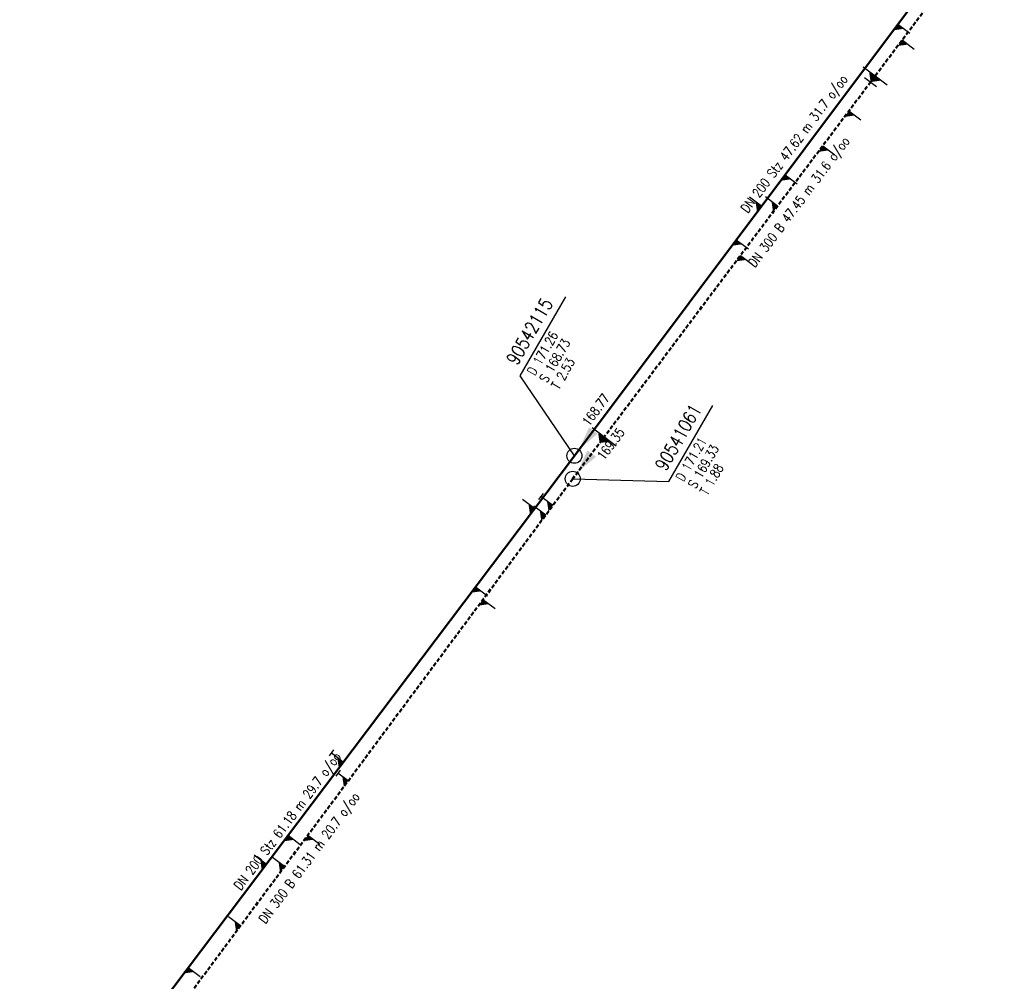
# Model space of a CAD drawing. Header units: metres. Extents: x 3490368 to 3491379, y 5753988 to 5755037.
# Tile 14 of 29: x 3490467 to 3490532, y 5754493 to 5754557. Entities that reach past the tile are written whole.
import ezdxf
from ezdxf.enums import TextEntityAlignment as Align

# ---------------------------------------------------------------- set-up
doc = ezdxf.new("R2010")
doc.units = ezdxf.units.M
doc.linetypes.add('E-Kanalnetz-250-01$0$STRICHLINIE', pattern=[19.05, 12.7, -6.35])
for name, color, linetype in [('E-Kanalnetz-250-01$0$ABZWEIGER', 2, 'Continuous'), ('E-Kanalnetz-250-01$0$ABZWEIGER_TEXT_1', 2, 'Continuous'), ('E-Kanalnetz-250-01$0$HALTUNG_TEXT_1', 7, 'Continuous'), ('E-Kanalnetz-250-01$0$HALTUNG_TEXT_3', 7, 'Continuous'), ('E-Kanalnetz-250-01$0$HALTUNG_TEXT_6', 7, 'Continuous'), ('E-Kanalnetz-250-01$0$SCHACHT', 7, 'Continuous'), ('E-Kanalnetz-250-01$0$SCHACHT_TEXT', 7, 'Continuous'), ('E-Kanalnetz-250-01$0$SCHACHT_TEXT_1', 7, 'Continuous'), ('E-Kanalnetz-250-01$0$SCHACHT_TEXT_2', 7, 'Continuous')]:
    doc.layers.add(name, color=color, linetype=linetype)
doc.layers.add('E-Kanalnetz-250-01$0$HALTUNG', color=7, linetype='Continuous', lineweight=50)
doc.styles.add('E-Kanalnetz-250-01$0$HALTUNG', font='ROMANS.shx')
doc.styles.add('E-Kanalnetz-250-01$0$SCHACHT', font='ROMANS.shx')

msp = doc.modelspace()

# ---------------------------------------------------------------- linework, layer by layer
at = {"layer": 'E-Kanalnetz-250-01$0$ABZWEIGER', "color": 0}
for p, q in [((3490525.345, 5754556.935, 169.906), (3490526.145, 5754556.335, 169.906)), ((3490525.633, 5754555.892, 170.502), (3490526.433, 5754555.292, 170.502)), ((3490524.632, 5754552.894, 170.408), (3490523.033, 5754554.095, 170.408)), ((3490523.133, 5754553.395, 170.408), (3490523.932, 5754552.795, 170.408)), ((3490522.092, 5754551.177, 170.316), (3490522.892, 5754550.577, 170.316)), ((3490520.351, 5754548.859, 170.224), (3490521.151, 5754548.259, 170.224)), ((3490517.849, 5754546.939, 169.51), (3490518.649, 5754546.339, 169.51)), ((3490516.29, 5754544.86, 169.427), (3490515.49, 5754545.46, 169.427)), ((3490517.35, 5754544.863, 170.066), (3490516.551, 5754545.464, 170.066)), ((3490514.611, 5754542.621, 169.339), (3490515.411, 5754542.021, 169.339)), ((3490514.89, 5754541.586, 169.937), (3490515.689, 5754540.986, 169.937)), ((3490506.626, 5754528.918, 169.46), (3490505.027, 5754530.119, 169.46)), ((3490501.774, 5754525.772, 169.284), (3490501.476, 5754525.371, 169.284)), ((3490502.428, 5754524.975, 169.284), (3490501.625, 5754525.571, 169.284)), ((3490501.2, 5754524.76, 168.599), (3490500.402, 5754525.362, 168.599)), ((3490501.95, 5754524.333, 169.268), (3490501.148, 5754524.93, 169.268)), ((3490497.286, 5754519.574, 168.406), (3490498.084, 5754518.972, 168.406)), ((3490497.775, 5754518.717, 169.123), (3490498.577, 5754518.12, 169.123)), ((3490487.846, 5754508.728, 167.972), (3490487.545, 5754508.329, 167.972)), ((3490488.493, 5754507.926, 167.972), (3490487.695, 5754508.529, 167.972)), ((3490488.289, 5754507.393, 168.812), (3490487.99, 5754506.992, 168.812)), ((3490488.827, 5754506.682, 168.812), (3490488.14, 5754507.193, 168.812)), ((3490484.82, 5754503.06, 167.79), (3490485.618, 5754502.457, 167.79)), ((3490486.142, 5754503.071, 168.719), (3490486.945, 5754502.475, 168.719)), ((3490483.375, 5754501.145, 167.719), (3490482.576, 5754501.748, 167.719)), ((3490484.591, 5754500.985, 168.665), (3490483.789, 5754501.582, 168.665)), ((3490481.668, 5754497.054, 168.564), (3490480.866, 5754497.65, 168.564)), ((3490478.196, 5754494.284, 167.463), (3490478.994, 5754493.682, 167.463))]:
    msp.add_line(p, q, dxfattribs=at)
at = {"layer": 'E-Kanalnetz-250-01$0$ABZWEIGER_TEXT_1', "color": 0}
for points in [[(3490525.345, 5754556.935, 169.906), (3490525.745, 5754556.635, 169.906), (3490525.045, 5754556.535, 169.906)], [(3490525.633, 5754555.892, 170.502), (3490526.033, 5754555.592, 170.502), (3490525.333, 5754555.493, 170.502)], [(3490524.232, 5754553.194, 170.408), (3490523.433, 5754553.795, 170.408), (3490523.532, 5754553.095, 170.408)], [(3490522.092, 5754551.177, 170.316), (3490522.492, 5754550.877, 170.316), (3490521.792, 5754550.777, 170.316)], [(3490520.351, 5754548.859, 170.224), (3490520.751, 5754548.559, 170.224), (3490520.051, 5754548.459, 170.224)], [(3490517.849, 5754546.939, 169.51), (3490518.249, 5754546.639, 169.51), (3490517.549, 5754546.539, 169.51)], [(3490516.29, 5754544.86, 169.427), (3490515.89, 5754545.16, 169.427), (3490515.99, 5754544.46, 169.427)], [(3490517.35, 5754544.863, 170.066), (3490516.951, 5754545.163, 170.066), (3490517.05, 5754544.463, 170.066)], [(3490514.611, 5754542.621, 169.339), (3490515.011, 5754542.321, 169.339), (3490514.311, 5754542.221, 169.339)], [(3490514.89, 5754541.586, 169.937), (3490515.289, 5754541.286, 169.937), (3490514.589, 5754541.187, 169.937)], [(3490506.226, 5754529.218, 169.46), (3490505.427, 5754529.818, 169.46), (3490505.526, 5754529.118, 169.46)], [(3490501.2, 5754524.76, 168.599), (3490500.801, 5754525.061, 168.599), (3490500.899, 5754524.361, 168.599)], [(3490502.428, 5754524.975, 169.284), (3490502.026, 5754525.273, 169.284), (3490502.129, 5754524.574, 169.284)], [(3490501.95, 5754524.333, 169.268), (3490501.549, 5754524.631, 169.268), (3490501.652, 5754523.932, 169.268)], [(3490497.286, 5754519.574, 168.406), (3490497.685, 5754519.273, 168.406), (3490496.984, 5754519.175, 168.406)], [(3490497.775, 5754518.717, 169.123), (3490498.176, 5754518.418, 169.123), (3490497.476, 5754518.315, 169.123)], [(3490488.493, 5754507.926, 167.972), (3490488.094, 5754508.228, 167.972), (3490488.192, 5754507.527, 167.972)], [(3490488.827, 5754506.682, 168.812), (3490488.426, 5754506.98, 168.812), (3490488.528, 5754506.281, 168.812)], [(3490484.82, 5754503.06, 167.79), (3490485.219, 5754502.759, 167.79), (3490484.519, 5754502.661, 167.79)], [(3490486.142, 5754503.071, 168.719), (3490486.544, 5754502.773, 168.719), (3490485.844, 5754502.67, 168.719)], [(3490483.375, 5754501.145, 167.719), (3490482.975, 5754501.447, 167.719), (3490483.073, 5754500.746, 167.719)], [(3490484.591, 5754500.985, 168.665), (3490484.19, 5754501.284, 168.665), (3490484.293, 5754500.584, 168.665)], [(3490481.668, 5754497.054, 168.564), (3490481.267, 5754497.352, 168.564), (3490481.37, 5754496.653, 168.564)], [(3490478.196, 5754494.284, 167.463), (3490478.595, 5754493.983, 167.463), (3490477.894, 5754493.885, 167.463)]]:
    msp.add_solid(points, dxfattribs=at)
at = {"layer": 'E-Kanalnetz-250-01$0$HALTUNG', "color": 7, "linetype": 'Continuous', "ltscale": 0.02}
for p, q in [((3490532.42, 5754566.371, 170.28), (3490503.85, 5754528.27, 168.77)), ((3490503.85, 5754528.27, 168.73), (3490466.99, 5754479.44, 166.91))]:
    msp.add_line(p, q, dxfattribs=at)
at = {"layer": 'E-Kanalnetz-250-01$0$HALTUNG', "color": 7, "linetype": 'E-Kanalnetz-250-01$0$STRICHLINIE', "ltscale": 0.02}
for p, q in [((3490532.236, 5754564.684, 170.85), (3490503.74, 5754526.74, 169.35)), ((3490503.74, 5754526.74, 169.33), (3490467.16, 5754477.54, 168.06))]:
    msp.add_line(p, q, dxfattribs=at)
at = {"layer": 'E-Kanalnetz-250-01$0$HALTUNG_TEXT_1', "color": 7}
for points in [[(3490505.109, 5754529.949, 168.786), (3490504.825, 5754530.162, 168.786), (3490505.393, 5754529.736, 168.786), (3490504.15, 5754528.67, 168.786)], [(3490505, 5754528.418, 169.366), (3490504.717, 5754528.631, 169.366), (3490505.284, 5754528.205, 169.366), (3490504.04, 5754527.14, 169.366)]]:
    msp.add_solid(points, dxfattribs=at)
at = {"layer": 'E-Kanalnetz-250-01$0$SCHACHT', "ltscale": 0.02}
for centre in [(3490503.85, 5754528.27, 171.26), (3490503.74, 5754526.74, 171.21)]:
    msp.add_circle(centre, 0.5, dxfattribs=at)
at = {"layer": 'E-Kanalnetz-250-01$0$SCHACHT_TEXT', "ltscale": 0.02}
for p, q in [((3490503.85, 5754528.27, 171.26), (3490503.85, 5754528.27, 168.73)), ((3490503.74, 5754526.74, 171.21), (3490503.74, 5754526.74, 169.33))]:
    msp.add_line(p, q, dxfattribs=at)
at = {"layer": 'E-Kanalnetz-250-01$0$SCHACHT_TEXT'}
for points in [[(3490503.85, 5754528.27), (3490500.256, 5754533.589), (3490503.278, 5754538.822)], [(3490503.74, 5754526.74), (3490510.136, 5754526.554), (3490513.057, 5754531.613)]]:
    msp.add_lwpolyline(points, dxfattribs=at)

# ---------------------------------------------------------------- texts
at = {"layer": 'E-Kanalnetz-250-01$0$HALTUNG_TEXT_3', "color": 7, "style": 'E-Kanalnetz-250-01$0$HALTUNG', "width": 0.8}
for s, rotation, p in [('DN 200 Stz 47.62 m 31.7 o/oo', 53.13513, (3490518.205, 5754549.192)), ('DN 300 B 47.45 m 31.6 o/oo', 53.09371, (3490518.508, 5754545.322)), ('DN 200 Stz 61.18 m 29.7 o/oo', 52.95219, (3490484.532, 5754504.194)), ('DN 300 B 61.31 m 20.7 o/oo', 53.36936, (3490485.972, 5754501.752))]:
    msp.add_text(s, height=0.63, rotation=rotation, dxfattribs=at).set_placement(p, align=Align.TOP_CENTER)
at = {"layer": 'E-Kanalnetz-250-01$0$HALTUNG_TEXT_6', "color": 7, "style": 'E-Kanalnetz-250-01$0$HALTUNG', "width": 0.8}
for s, rotation, p in [('168.77', 53.13513, (3490504.819, 5754530.189)), ('169.35', 53.09371, (3490505.81, 5754527.916))]:
    msp.add_text(s, height=0.63, rotation=rotation, dxfattribs=at).set_placement(p)
at = {"layer": 'E-Kanalnetz-250-01$0$SCHACHT_TEXT', "style": 'E-Kanalnetz-250-01$0$SCHACHT', "width": 0.8}
for s, p in [('90542115', (3490499.281, 5754534.66)), ('90541061', (3490509.161, 5754527.626))]:
    msp.add_text(s, height=0.88, rotation=60.00014, dxfattribs=at).set_placement(p, align=Align.TOP_LEFT)
at = {"layer": 'E-Kanalnetz-250-01$0$SCHACHT_TEXT_1', "style": 'E-Kanalnetz-250-01$0$SCHACHT', "width": 0.8}
for s, p in [('D 171.26', (3490500.667, 5754533.86)), ('S 168.73', (3490501.485, 5754533.387)), ('D 171.21', (3490510.547, 5754526.826)), ('S 169.33', (3490511.365, 5754526.353))]:
    msp.add_text(s, height=0.63, rotation=60.00014, dxfattribs=at).set_placement(p, align=Align.TOP_LEFT)
at = {"layer": 'E-Kanalnetz-250-01$0$SCHACHT_TEXT_2', "style": 'E-Kanalnetz-250-01$0$SCHACHT', "width": 0.8}
for s, p in [('T 2.53', (3490502.269, 5754532.935)), ('T 1.88', (3490512.149, 5754525.901))]:
    msp.add_text(s, height=0.63, rotation=60.00014, dxfattribs=at).set_placement(p, align=Align.TOP_LEFT)

doc.saveas('drawing.dxf')
